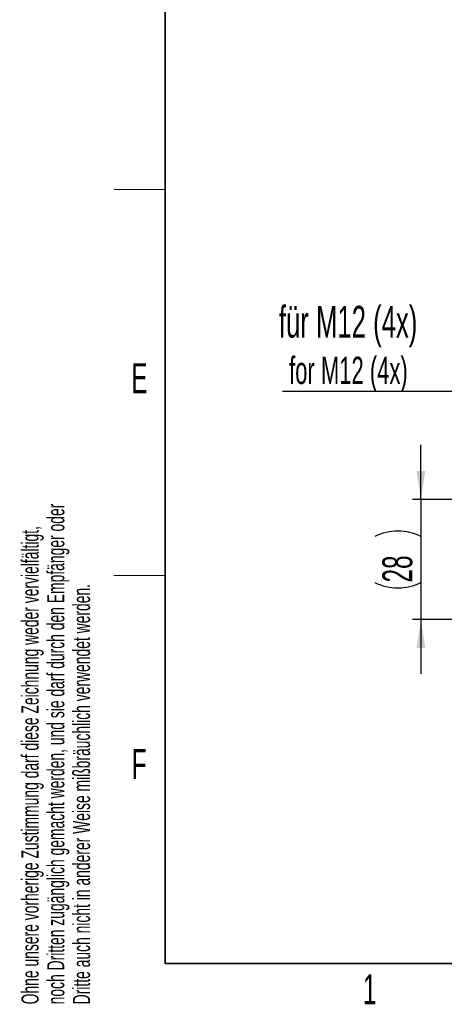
# Model space of a CAD drawing. Header units: millimetres. Extents: x 5 to 418, y 2 to 292.
# Tile 1 of 80: x 9 to 59, y 7 to 122. Entities that reach past the tile are written whole.
import ezdxf

# ---------------------------------------------------------------- set-up
doc = ezdxf.new("R2010")
doc.units = ezdxf.units.MM
doc.layers.add('SLD-0', color=7, linetype='Continuous')
doc.styles.add('SLDTEXTSTYLE0', font='TXT', dxfattribs={"width": 0.605})
doc.dimstyles.new('SLDDIMSTYLE3', dxfattribs={"dimtxt": 3.5, "dimasz": 3.302, "dimexe": 0, "dimexo": 0.0625, "dimgap": 0.875, "dimtad": 1, "dimlfac": 2, "dimrnd": 1e-09, "dimzin": 12, "dimdsep": 46, "dimtxsty": 'SLDTEXTSTYLE0', "dimsah": 1, "dimcen": 0.09, "dimadec": 0, "dimazin": 3, "dimtfac": 1, "dimtmove": 0, "dimatfit": 0, "dimfxl": 1, "dimfrac": 2, "dimtolj": 1, "dimtzin": 12, "dimarcsym": 0})

# ---------------------------------------------------------------- blocks, each defined once
blk = doc.blocks.new('_D_11')
at = {"layer": 'SLD-0', "color": 7}
for p, q in [((55.83, 66.11), (55.83, 72.46)), ((76.52, 66.11), (54.83, 66.11)), ((55.83, 66.11), (55.83, 52.11)), ((84.02, 52.11), (54.83, 52.11)), ((55.83, 52.11), (55.83, 45.76))]:
    blk.add_line(p, q, dxfattribs=at)
for centre, start, end in [((53.14, 56.41), 63.4349, 116.5651), ((53.14, 61.8), 243.4349, 296.5651)]:
    blk.add_arc(centre, 6.01, start, end, dxfattribs=at)
for points in [[(55.83, 66.11), (56.34, 69.41), (55.32, 69.41)], [(55.83, 52.11), (55.32, 48.8), (56.34, 48.8)]]:
    blk.add_solid(points, dxfattribs=at)
at = {"layer": 'SLD-0', "color": 7, "insert": (51.32, 56.43), "char_height": 3.5, "attachment_point": 1, "rotation": 90, "style": 'SLDTEXTSTYLE0'}
blk.add_mtext('28', dxfattribs=at)
blk = doc.blocks.new('SW_NOTE_0')
at = {"layer": 'SLD-0', "color": 0}
blk.add_line((-27.82, 0), (0, 0), dxfattribs=at)
at = {"layer": 'SLD-0', "color": 0, "attachment_point": 1, "style": 'SLDTEXTSTYLE0'}
for s, insert, char_height in [('für M12 (4x)', (-28.23, 9.93), 3.7042), ('for M12 (4x)', (-27.04, 4), 3.175)]:
    blk.add_mtext(s, dxfattribs=dict(at, insert=insert, char_height=char_height))

msp = doc.modelspace()

# ---------------------------------------------------------------- linework, layer by layer
at = {"layer": 'SLD-0', "lineweight": 35}
for p, q in [((26, 282.5), (26, 12)), ((26, 12), (408, 12))]:
    msp.add_line(p, q, dxfattribs=at)
at = {"layer": 'SLD-0', "lineweight": 18}
for p, q in [((20, 102.25), (26, 102.25)), ((20, 57.25), (26, 57.25))]:
    msp.add_line(p, q, dxfattribs=at)

# ---------------------------------------------------------------- block references
at = {"layer": 'SLD-0', "color": 7}
msp.add_blockref('SW_NOTE_0', (67.4868, 78.7519), dxfattribs=at)

# ---------------------------------------------------------------- texts
at = {"layer": 'SLD-0', "char_height": 2, "attachment_point": 1, "rotation": 90, "style": 'SLDTEXTSTYLE0'}
for s, insert in [('noch Dritten zugänglich gemacht werden, und sie darf durch den Empfänger oder', (12.2299, 7.2381)), ('Ohne unsere vorherige Zustimmung darf diese Zeichnung weder vervielfältigt,', (9.2299, 7.2381)), ('Dritte auch nicht in anderer Weise mißbräuchlich verwendet werden.', (15.2299, 7.2381))]:
    msp.add_mtext(s, dxfattribs=dict(at, insert=insert))
at = {"layer": 'SLD-0', "char_height": 3.5, "attachment_point": 2, "style": 'SLDTEXTSTYLE0'}
for s, insert in [('E', (22.9816, 82.0011)), ('F', (22.9536, 37.0011)), ('1', (49.8527, 10.743))]:
    msp.add_mtext(s, dxfattribs=dict(at, insert=insert))

# ---------------------------------------------------------------- dimensions: what is measured, and where the dimension line sits
at = {"layer": 'SLD-0', "color": 7}
dim = msp.add_linear_dim(base=(55.8275, 52.1053), p1=(76.5202, 66.1053), p2=(84.0202, 52.1053), angle=90, text='(<>)', dimstyle='SLDDIMSTYLE3', dxfattribs=at)
dim.commit()
dim.dimension.update_dxf_attribs({"geometry": '_D_11', "text_midpoint": (55.8275, 59.1053), "dimtype": 160})

doc.saveas('drawing.dxf')
